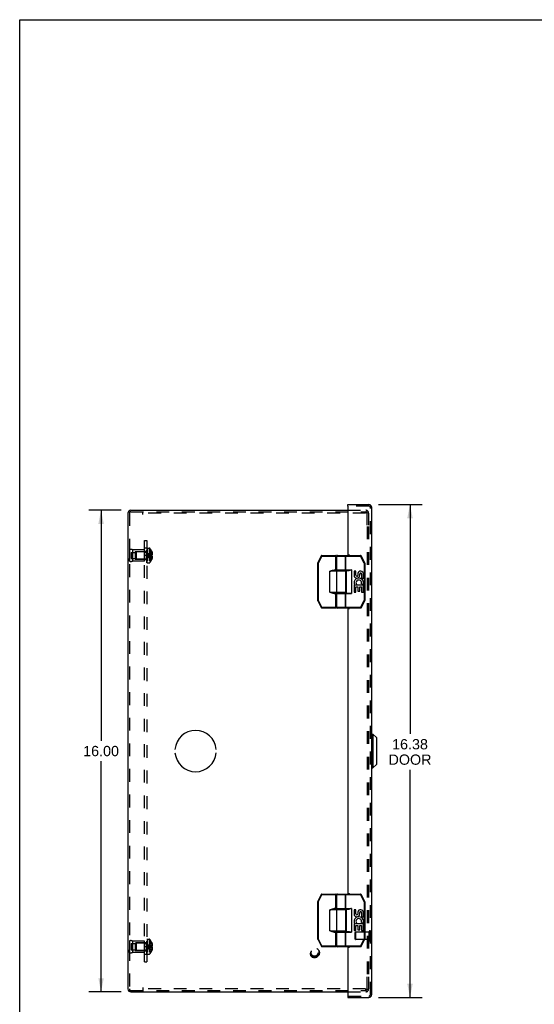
# Model space of a CAD drawing. Header units: inches. Extents: x 0 to 77.3, y 0 to 50.
# Tile 9 of 14: x 0 to 17.1, y 17.3 to 50. Entities that reach past the tile are written whole.
import ezdxf

# ---------------------------------------------------------------- set-up
doc = ezdxf.new("R2010")
doc.units = ezdxf.units.IN
doc.header["$LTSCALE"] = 4.25
doc.header["$MEASUREMENT"] = 0
doc.linetypes.add('HIDDEN', pattern=[0.2, 0.1, -0.1])
doc.layers.get('0').update_dxf_attribs({"linetype": 'CONTINUOUS'})
for name, color, linetype in [('DEFAULT_2', 8, 'HIDDEN'), ('DIMENSIONS', 7, 'CONTINUOUS'), ('DOOR_ASSEMBLY', 7, 'CONTINUOUS'), ('OPEN', 7, 'CONTINUOUS'), ('SUBPANEL', 7, 'CONTINUOUS')]:
    doc.layers.add(name, color=color, linetype=linetype)
doc.styles.get("Standard").update_dxf_attribs({"font": 'arial.ttf'})
doc.dimstyles.new('DIMSTYLE_1', dxfattribs={"dimtxt": 0.340909, "dimasz": 0.454545, "dimexe": 0.09, "dimexo": 0.07, "dimgap": 0.0375, "dimtad": 0, "dimtih": 1, "dimtoh": 1, "dimzin": 4, "dimdsep": 46, "dimtxsty": 'Standard', "dimblk": '_FILLED', "dimblk1": '_FILLED', "dimblk2": '_FILLED', "dimcen": 0.09, "dimadec": 3, "dimazin": 1, "dimtfac": 1, "dimtdec": 3, "dimtofl": 0, "dimtmove": 0, "dimatfit": 3, "dimldrblk": '_FILLED', "dimfxl": 0, "dimtolj": 1, "dimtzin": 4, "dimarcsym": 0})

# ---------------------------------------------------------------- blocks, each defined once
blk = doc.blocks.new('_FILLED')
at = {"color": 0, "linetype": 'ByBlock'}
blk.add_solid([(0, 0), (-1, 0.2), (-1, -0.2)], dxfattribs=at)
blk = doc.blocks.new('*D10')
at = {"layer": 'DIMENSIONS', "color": 2, "linetype": 'Continuous'}
for p, q in [((11.93, 33.89), (13.385, 33.89)), ((12.976, 33.89), (12.976, 26.269)), ((12.976, 17.515), (12.976, 25.076)), ((11.93, 17.515), (13.385, 17.515))]:
    blk.add_line(p, q, dxfattribs=at)
at = {"layer": 'DIMENSIONS', "color": 2, "linetype": 'Continuous', "xscale": 0.4545454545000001, "yscale": 0.4545454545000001, "zscale": 0.4545454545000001}
for p, rotation in [((12.976, 33.89), 90), ((12.976, 17.515), 270)]:
    blk.add_blockref('_FILLED', p, dxfattribs=dict(at, rotation=rotation))
at = {"layer": 'DIMENSIONS', "color": 2, "linetype": 'Continuous', "insert": (12.976, 26.099), "char_height": 0.3409, "width": 1.427, "attachment_point": 2, "line_spacing_factor": 0.9}
blk.add_mtext('16.38\\PDOOR', dxfattribs=at)
blk = doc.blocks.new('*D16')
at = {"layer": 'DIMENSIONS', "color": 2, "linetype": 'Continuous'}
for p, q in [((3.376, 33.702), (2.297, 33.702)), ((2.706, 33.702), (2.706, 26.043)), ((2.706, 17.702), (2.706, 25.361)), ((3.376, 17.702), (2.297, 17.702))]:
    blk.add_line(p, q, dxfattribs=at)
at = {"layer": 'DIMENSIONS', "color": 2, "linetype": 'Continuous', "xscale": 0.4545454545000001, "yscale": 0.4545454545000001, "zscale": 0.4545454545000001}
for p, rotation in [((2.706, 33.702), 90), ((2.706, 17.702), 270)]:
    blk.add_blockref('_FILLED', p, dxfattribs=dict(at, rotation=rotation))
at = {"layer": 'DIMENSIONS', "color": 2, "linetype": 'Continuous', "insert": (2.706, 25.873), "char_height": 0.3409, "width": 1.19128, "attachment_point": 2, "line_spacing_factor": 0.9}
blk.add_mtext('16.00', dxfattribs=at)

msp = doc.modelspace()

# ---------------------------------------------------------------- linework, layer by layer
at = {"color": 7, "linetype": 'Continuous'}
for p, q in [((0, 0), (0, 50)), ((0, 50), (77.273, 50))]:
    msp.add_line(p, q, dxfattribs=at)
at = {"color": 3, "linetype": 'Continuous'}
for p, q in [((3.694, 33.702), (10.908, 33.702)), ((3.599, 33.607), (3.599, 17.797)), ((3.694, 17.702), (10.908, 17.702))]:
    msp.add_line(p, q, dxfattribs=at)
for centre, start, end in [((3.694, 33.607), 90, 180), ((3.694, 17.797), 180, 270)]:
    msp.add_arc(centre, 0.0948, start, end, dxfattribs=at)
at = {"layer": 'DEFAULT_2', "color": 8, "linetype": 'HIDDEN'}
for p, q in [((10.908, 33.702), (11.505, 33.702)), ((3.647, 33.607), (3.647, 17.797)), ((3.694, 33.654), (11.501, 33.654)), ((4.099, 33.559), (4.099, 33.654)), ((11.501, 33.606), (4.099, 33.606)), ((11.501, 33.654), (11.501, 33.606)), ((11.501, 33.654), (11.505, 33.654)), ((11.551, 33.202), (11.551, 33.607)), ((11.599, 33.607), (11.599, 33.202)), ((11.551, 33.162), (11.551, 18.242)), ((11.599, 33.162), (11.599, 18.242)), ((3.648, 32.39), (3.647, 32.302)), ((3.648, 32.39), (3.648, 32.014)), ((3.747, 32.39), (3.747, 32.014)), ((4.147, 32.39), (3.747, 32.39)), ((4.147, 32.014), (4.147, 32.39)), ((4.222, 31.956), (4.222, 32.445)), ((4.237, 32.445), (4.222, 32.445)), ((4.237, 32.445), (4.222, 32.445)), ((4.237, 32.44), (4.222, 32.44)), ((4.237, 32.438), (4.222, 32.438)), ((4.237, 32.429), (4.222, 32.429)), ((4.237, 32.41), (4.222, 32.41)), ((4.222, 32.41), (4.237, 32.41)), ((4.237, 32.408), (4.222, 32.408)), ((4.237, 32.406), (4.222, 32.406)), ((4.222, 32.403), (4.237, 32.403)), ((4.222, 32.4), (4.237, 32.4)), ((4.237, 32.394), (4.222, 32.394)), ((4.222, 32.39), (4.237, 32.39)), ((4.237, 32.445), (4.237, 31.956)), ((4.242, 31.956), (4.242, 32.448)), ((4.242, 32.448), (4.304, 32.448)), ((4.304, 32.448), (4.304, 31.956)), ((4.33, 32.436), (4.33, 31.968)), ((3.648, 32.014), (3.647, 32.102)), ((3.71, 32.304), (3.71, 32.101)), ((3.71, 32.304), (3.835, 32.304)), ((3.71, 32.101), (3.835, 32.101)), ((3.835, 32.327), (3.835, 32.077)), ((3.835, 32.327), (4.147, 32.327)), ((3.835, 32.077), (4.147, 32.077)), ((3.867, 32.316), (3.877, 32.326)), ((3.867, 32.316), (3.867, 32.088)), ((3.867, 32.088), (3.877, 32.078)), ((3.877, 32.326), (3.877, 32.078)), ((4.205, 32.326), (3.877, 32.326)), ((4.205, 32.078), (3.877, 32.078)), ((4.205, 32.326), (4.205, 32.078)), ((4.222, 32.385), (4.237, 32.385)), ((4.222, 32.382), (4.237, 32.382)), ((4.237, 32.381), (4.222, 32.381)), ((4.222, 32.381), (4.237, 32.381)), ((4.222, 32.356), (4.237, 32.356)), ((4.222, 32.344), (4.237, 32.344)), ((4.237, 32.341), (4.222, 32.341)), ((4.237, 32.34), (4.222, 32.34)), ((4.237, 32.336), (4.222, 32.336)), ((4.222, 32.329), (4.237, 32.329)), ((4.222, 32.327), (4.237, 32.327)), ((4.222, 32.326), (4.237, 32.326)), ((4.237, 32.314), (4.222, 32.314)), ((4.237, 32.301), (4.222, 32.301)), ((4.222, 32.285), (4.237, 32.285)), ((4.222, 32.274), (4.237, 32.274)), ((4.222, 32.255), (4.237, 32.255)), ((4.237, 32.249), (4.222, 32.249)), ((4.222, 32.248), (4.237, 32.248)), ((4.237, 32.24), (4.222, 32.24)), ((4.237, 32.215), (4.222, 32.215)), ((4.237, 32.205), (4.222, 32.205)), ((4.222, 32.2), (4.237, 32.2)), ((4.222, 32.191), (4.237, 32.191)), ((4.222, 32.171), (4.237, 32.171)), ((4.222, 32.161), (4.237, 32.161)), ((4.237, 32.15), (4.222, 32.15)), ((4.237, 32.138), (4.222, 32.138)), ((4.222, 32.115), (4.237, 32.115)), ((4.222, 32.115), (4.237, 32.115)), ((4.237, 32.114), (4.222, 32.114)), ((4.222, 32.11), (4.237, 32.11)), ((4.237, 32.108), (4.222, 32.108)), ((4.237, 32.108), (4.222, 32.108)), ((4.222, 32.093), (4.237, 32.093)), ((4.222, 32.081), (4.237, 32.081)), ((4.237, 32.06), (4.222, 32.06)), ((4.252, 32.206), (4.228, 32.202)), ((4.252, 32.206), (4.228, 32.202)), ((4.36, 32.187), (4.331, 32.19)), ((4.389, 32.184), (4.359, 32.187)), ((4.389, 32.343), (4.388, 32.343)), ((4.388, 32.343), (4.389, 32.342)), ((4.389, 32.22), (4.388, 32.22)), ((4.389, 32.184), (4.388, 32.184)), ((4.389, 32.063), (4.388, 32.062)), ((4.388, 32.062), (4.389, 32.062)), ((4.389, 32.342), (4.389, 32.22)), ((4.389, 32.307), (4.401, 32.307)), ((4.389, 32.252), (4.41, 32.252)), ((4.389, 32.22), (4.401, 32.22)), ((4.389, 32.184), (4.389, 32.063)), ((4.401, 32.184), (4.389, 32.184)), ((4.389, 32.153), (4.41, 32.153)), ((4.389, 32.098), (4.401, 32.098)), ((4.147, 32.014), (3.747, 32.014)), ((4.237, 32.047), (4.222, 32.047)), ((4.222, 32.047), (4.237, 32.047)), ((4.222, 32.046), (4.237, 32.046)), ((4.222, 32.045), (4.237, 32.045)), ((4.222, 32.034), (4.237, 32.034)), ((4.237, 32.029), (4.222, 32.029)), ((4.237, 32.028), (4.222, 32.028)), ((4.237, 32.026), (4.222, 32.026)), ((4.222, 32.022), (4.237, 32.022)), ((4.222, 32.008), (4.237, 32.008)), ((4.222, 32.008), (4.237, 32.008)), ((4.222, 32.004), (4.237, 32.004)), ((4.222, 32.003), (4.237, 32.003)), ((4.222, 31.995), (4.237, 31.995)), ((4.237, 31.995), (4.222, 31.995)), ((4.237, 31.983), (4.222, 31.983)), ((4.237, 31.977), (4.222, 31.977)), ((4.237, 31.973), (4.222, 31.973)), ((4.237, 31.972), (4.222, 31.972)), ((4.237, 31.966), (4.222, 31.966)), ((4.237, 31.957), (4.222, 31.957)), ((4.237, 31.956), (4.222, 31.956)), ((4.242, 31.956), (4.304, 31.956)), ((3.648, 19.39), (3.647, 19.302)), ((3.648, 19.39), (3.648, 19.014)), ((3.71, 19.304), (3.835, 19.304)), ((3.71, 19.304), (3.71, 19.101)), ((4.147, 19.39), (3.747, 19.39)), ((3.747, 19.39), (3.747, 19.014)), ((3.835, 19.327), (4.147, 19.327)), ((3.835, 19.327), (3.835, 19.077)), ((3.867, 19.316), (3.877, 19.326)), ((3.867, 19.316), (3.867, 19.088)), ((4.205, 19.326), (3.877, 19.326)), ((3.877, 19.326), (3.877, 19.078)), ((4.147, 19.014), (4.147, 19.39)), ((4.205, 19.326), (4.205, 19.078)), ((4.237, 19.445), (4.222, 19.445)), ((4.237, 19.445), (4.222, 19.445)), ((4.222, 18.956), (4.222, 19.445)), ((4.237, 19.44), (4.222, 19.44)), ((4.237, 19.438), (4.222, 19.438)), ((4.237, 19.429), (4.222, 19.429)), ((4.237, 19.41), (4.222, 19.41)), ((4.222, 19.41), (4.237, 19.41)), ((4.237, 19.408), (4.222, 19.408)), ((4.237, 19.406), (4.222, 19.406)), ((4.222, 19.403), (4.237, 19.403)), ((4.222, 19.4), (4.237, 19.4)), ((4.237, 19.394), (4.222, 19.394)), ((4.222, 19.39), (4.237, 19.39)), ((4.222, 19.385), (4.237, 19.385)), ((4.222, 19.382), (4.237, 19.382)), ((4.237, 19.381), (4.222, 19.381)), ((4.222, 19.381), (4.237, 19.381)), ((4.222, 19.356), (4.237, 19.356)), ((4.222, 19.344), (4.237, 19.344)), ((4.237, 19.341), (4.222, 19.341)), ((4.237, 19.34), (4.222, 19.34)), ((4.237, 19.336), (4.222, 19.336)), ((4.222, 19.329), (4.237, 19.329)), ((4.222, 19.327), (4.237, 19.327)), ((4.222, 19.326), (4.237, 19.326)), ((4.237, 19.314), (4.222, 19.314)), ((4.237, 19.301), (4.222, 19.301)), ((4.237, 19.445), (4.237, 18.956)), ((4.242, 19.448), (4.304, 19.448)), ((4.242, 18.956), (4.242, 19.448)), ((4.304, 19.448), (4.304, 18.956)), ((4.33, 19.436), (4.33, 18.968)), ((4.389, 19.342), (4.388, 19.343)), ((4.389, 19.343), (4.388, 19.343)), ((4.389, 19.342), (4.389, 19.22)), ((4.389, 19.307), (4.401, 19.307)), ((3.648, 19.014), (3.647, 19.102)), ((3.71, 19.101), (3.835, 19.101)), ((4.147, 19.014), (3.747, 19.014)), ((3.835, 19.077), (4.147, 19.077)), ((3.867, 19.088), (3.877, 19.078)), ((4.205, 19.078), (3.877, 19.078)), ((4.222, 19.285), (4.237, 19.285)), ((4.222, 19.274), (4.237, 19.274)), ((4.222, 19.255), (4.237, 19.255)), ((4.237, 19.249), (4.222, 19.249)), ((4.222, 19.248), (4.237, 19.248)), ((4.237, 19.24), (4.222, 19.24)), ((4.237, 19.215), (4.222, 19.215)), ((4.237, 19.205), (4.222, 19.205)), ((4.222, 19.2), (4.237, 19.2)), ((4.222, 19.191), (4.237, 19.191)), ((4.222, 19.171), (4.237, 19.171)), ((4.222, 19.161), (4.237, 19.161)), ((4.237, 19.15), (4.222, 19.15)), ((4.237, 19.138), (4.222, 19.138)), ((4.222, 19.115), (4.237, 19.115)), ((4.222, 19.115), (4.237, 19.115)), ((4.237, 19.114), (4.222, 19.114)), ((4.222, 19.11), (4.237, 19.11)), ((4.237, 19.108), (4.222, 19.108)), ((4.237, 19.108), (4.222, 19.108)), ((4.222, 19.093), (4.237, 19.093)), ((4.222, 19.081), (4.237, 19.081)), ((4.237, 19.06), (4.222, 19.06)), ((4.237, 19.047), (4.222, 19.047)), ((4.222, 19.047), (4.237, 19.047)), ((4.222, 19.046), (4.237, 19.046)), ((4.222, 19.045), (4.237, 19.045)), ((4.222, 19.034), (4.237, 19.034)), ((4.237, 19.029), (4.222, 19.029)), ((4.237, 19.028), (4.222, 19.028)), ((4.237, 19.026), (4.222, 19.026)), ((4.222, 19.022), (4.237, 19.022)), ((4.222, 19.008), (4.237, 19.008)), ((4.222, 19.008), (4.237, 19.008)), ((4.222, 19.004), (4.237, 19.004)), ((4.222, 19.003), (4.237, 19.003)), ((4.222, 18.995), (4.237, 18.995)), ((4.237, 18.995), (4.222, 18.995)), ((4.237, 18.983), (4.222, 18.983)), ((4.237, 18.977), (4.222, 18.977)), ((4.252, 19.206), (4.228, 19.202)), ((4.252, 19.206), (4.228, 19.202)), ((4.36, 19.187), (4.331, 19.19)), ((4.389, 19.184), (4.359, 19.187)), ((4.389, 19.22), (4.388, 19.22)), ((4.389, 19.184), (4.388, 19.184)), ((4.389, 19.063), (4.388, 19.062)), ((4.388, 19.062), (4.389, 19.062)), ((4.389, 19.252), (4.41, 19.252)), ((4.389, 19.22), (4.401, 19.22)), ((4.401, 19.184), (4.389, 19.184)), ((4.389, 19.184), (4.389, 19.063)), ((4.389, 19.153), (4.41, 19.153)), ((4.389, 19.098), (4.401, 19.098)), ((4.237, 18.973), (4.222, 18.973)), ((4.237, 18.972), (4.222, 18.972)), ((4.237, 18.966), (4.222, 18.966)), ((4.237, 18.957), (4.222, 18.957)), ((4.237, 18.956), (4.222, 18.956)), ((4.242, 18.956), (4.304, 18.956)), ((11.551, 17.797), (11.551, 18.202)), ((11.599, 18.202), (11.599, 17.797)), ((3.694, 17.75), (11.501, 17.75)), ((4.099, 17.845), (4.099, 17.75)), ((11.501, 17.798), (4.099, 17.798)), ((10.908, 17.702), (11.505, 17.702)), ((11.501, 17.798), (11.501, 17.75)), ((11.501, 17.75), (11.505, 17.75))]:
    msp.add_line(p, q, dxfattribs=at)
for points in [[(4.388, 32.343), (4.359, 32.323), (4.331, 32.302), (4.304, 32.279), (4.278, 32.255), (4.252, 32.229), (4.228, 32.202)], [(4.389, 32.307), (4.36, 32.292), (4.331, 32.276), (4.304, 32.26), (4.278, 32.242), (4.252, 32.222), (4.228, 32.202)], [(4.389, 32.252), (4.36, 32.245), (4.331, 32.237), (4.304, 32.229), (4.278, 32.221), (4.252, 32.212), (4.228, 32.202)], [(4.388, 32.062), (4.359, 32.082), (4.331, 32.103), (4.304, 32.125), (4.278, 32.15), (4.252, 32.175), (4.228, 32.202)], [(4.389, 32.098), (4.36, 32.112), (4.331, 32.128), (4.304, 32.145), (4.278, 32.163), (4.252, 32.182), (4.228, 32.202)], [(4.389, 32.153), (4.36, 32.16), (4.331, 32.167), (4.304, 32.175), (4.278, 32.184), (4.252, 32.193), (4.228, 32.202)], [(4.331, 32.19), (4.304, 32.192), (4.278, 32.196), (4.252, 32.199), (4.228, 32.202)], [(4.304, 32.192), (4.278, 32.196), (4.252, 32.199), (4.228, 32.202)], [(4.389, 32.22), (4.36, 32.218), (4.331, 32.215), (4.304, 32.212), (4.278, 32.209), (4.252, 32.206)], [(4.388, 32.22), (4.359, 32.218), (4.331, 32.215), (4.304, 32.212), (4.278, 32.209)], [(4.389, 32.202), (4.389, 32.205), (4.389, 32.208), (4.388, 32.211), (4.388, 32.214), (4.388, 32.217), (4.388, 32.22)], [(4.388, 32.184), (4.388, 32.187), (4.388, 32.19), (4.388, 32.193), (4.389, 32.196), (4.389, 32.199), (4.389, 32.202)], [(4.401, 32.307), (4.403, 32.3), (4.405, 32.293), (4.406, 32.286), (4.407, 32.279), (4.408, 32.272), (4.409, 32.265), (4.41, 32.259), (4.41, 32.252)], [(4.41, 32.252), (4.41, 32.249), (4.41, 32.246), (4.409, 32.243), (4.408, 32.24), (4.408, 32.237), (4.407, 32.234), (4.406, 32.231), (4.404, 32.227), (4.403, 32.224), (4.401, 32.22)], [(4.401, 32.184), (4.403, 32.181), (4.404, 32.177), (4.406, 32.174), (4.407, 32.171), (4.408, 32.168), (4.408, 32.165), (4.409, 32.162), (4.41, 32.159), (4.41, 32.156), (4.41, 32.153)], [(4.41, 32.153), (4.41, 32.146), (4.409, 32.139), (4.408, 32.132), (4.407, 32.125), (4.406, 32.119), (4.405, 32.112), (4.403, 32.105), (4.401, 32.098)], [(4.388, 19.343), (4.359, 19.323), (4.331, 19.302), (4.304, 19.279), (4.278, 19.255), (4.252, 19.229), (4.228, 19.202)], [(4.389, 19.307), (4.36, 19.292), (4.331, 19.276), (4.304, 19.26), (4.278, 19.242), (4.252, 19.222), (4.228, 19.202)], [(4.401, 19.307), (4.403, 19.3), (4.405, 19.293), (4.406, 19.286), (4.407, 19.279), (4.408, 19.272), (4.409, 19.265), (4.41, 19.259), (4.41, 19.252)], [(4.389, 19.252), (4.36, 19.245), (4.331, 19.237), (4.304, 19.229), (4.278, 19.221), (4.252, 19.212), (4.228, 19.202)], [(4.389, 19.098), (4.36, 19.112), (4.331, 19.128), (4.304, 19.145), (4.278, 19.163), (4.252, 19.182), (4.228, 19.202)], [(4.388, 19.062), (4.359, 19.082), (4.331, 19.103), (4.304, 19.125), (4.278, 19.15), (4.252, 19.175), (4.228, 19.202)], [(4.331, 19.19), (4.304, 19.192), (4.278, 19.196), (4.252, 19.199), (4.228, 19.202)], [(4.304, 19.192), (4.278, 19.196), (4.252, 19.199), (4.228, 19.202)], [(4.389, 19.153), (4.36, 19.16), (4.331, 19.167), (4.304, 19.175), (4.278, 19.184), (4.252, 19.193), (4.228, 19.202)], [(4.389, 19.22), (4.36, 19.218), (4.331, 19.215), (4.304, 19.212), (4.278, 19.209), (4.252, 19.206)], [(4.388, 19.22), (4.359, 19.218), (4.331, 19.215), (4.304, 19.212), (4.278, 19.209)], [(4.388, 19.22), (4.388, 19.217), (4.388, 19.214), (4.388, 19.211), (4.389, 19.208), (4.389, 19.205), (4.389, 19.202)], [(4.389, 19.202), (4.389, 19.199), (4.389, 19.196), (4.388, 19.193), (4.388, 19.19), (4.388, 19.187), (4.388, 19.184)], [(4.41, 19.252), (4.41, 19.249), (4.41, 19.246), (4.409, 19.243), (4.408, 19.24), (4.408, 19.237), (4.407, 19.234), (4.406, 19.231), (4.404, 19.227), (4.403, 19.224), (4.401, 19.22)], [(4.401, 19.184), (4.403, 19.181), (4.404, 19.177), (4.406, 19.174), (4.407, 19.171), (4.408, 19.168), (4.408, 19.165), (4.409, 19.162), (4.41, 19.159), (4.41, 19.156), (4.41, 19.153)], [(4.41, 19.153), (4.41, 19.146), (4.409, 19.139), (4.408, 19.132), (4.407, 19.125), (4.406, 19.119), (4.405, 19.112), (4.403, 19.105), (4.401, 19.098)]]:
    msp.add_lwpolyline(points, dxfattribs=at)
for radius in [0.164, 0.142, 0.124, 0.114]:
    msp.add_circle((9.801, 19), radius, dxfattribs=at)
for centre, radius, start, end in [((11.505, 33.607), 0.0948, 0, 90), ((3.694, 33.607), 0.0468, 90, 180), ((11.505, 33.607), 0.0468, 0, 90), ((3.697, 32.304), 0.1, 60.0508, 119.9492), ((4.304, 32.413), 0.035, 40.9334, 90), ((4.06, 32.202), 0.357, 23.1903, 40.9334), ((4.205, 32.363), 0.0372, 270, 297.5399), ((4.205, 32.041), 0.0372, 62.4601, 90), ((4.205, 32.363), 0.0372, 329.9503, 360), ((4.205, 32.041), 0.0372, 0, 30.0497), ((4.06, 32.202), 0.357, 319.0666, 336.8097), ((4.06, 32.202), 0.357, 17.0407, 23.0017), ((4.06, 32.202), 0.357, 336.9983, 342.9593), ((3.697, 32.101), 0.1, 240.0508, 299.9492), ((4.304, 31.991), 0.035, 270, 319.0666), ((3.697, 19.304), 0.1, 60.0508, 119.9492), ((4.205, 19.363), 0.0372, 270, 297.5399), ((4.205, 19.363), 0.0372, 329.9503, 360), ((4.304, 19.413), 0.035, 40.9334, 90), ((4.06, 19.202), 0.357, 23.1903, 40.9334), ((4.06, 19.202), 0.357, 17.0407, 23.0017), ((3.697, 19.101), 0.1, 240.0508, 299.9492), ((4.205, 19.041), 0.0372, 62.4601, 90), ((4.205, 19.041), 0.0372, 0, 30.0497), ((4.06, 19.202), 0.357, 319.0666, 336.8097), ((4.06, 19.202), 0.357, 336.9983, 342.9593), ((4.304, 18.991), 0.035, 270, 319.0666), ((3.694, 17.797), 0.0468, 180, 270), ((11.505, 17.797), 0.0948, 270, 360), ((11.505, 17.797), 0.0468, 270, 360)]:
    msp.add_arc(centre, radius, start, end, dxfattribs=at)
at = {"layer": 'DOOR_ASSEMBLY', "color": 7, "linetype": 'Continuous'}
for p, q in [((10.908, 33.842), (10.908, 33.89)), ((10.923, 33.842), (10.908, 33.842)), ((10.025, 32.191), (9.908, 31.956)), ((10.043, 32.182), (9.925, 31.948)), ((10.025, 32.191), (10.043, 32.182)), ((10.043, 32.182), (10.043, 32.202)), ((10.043, 32.202), (10.506, 32.202)), ((10.043, 32.182), (10.526, 32.182)), ((10.506, 31.697), (10.506, 32.202)), ((10.526, 31.717), (10.526, 32.182)), ((10.541, 31.722), (10.541, 32.182)), ((10.541, 32.182), (11.335, 32.182)), ((10.561, 32.202), (11.335, 32.202)), ((10.827, 31.722), (10.827, 32.182)), ((10.842, 31.702), (10.842, 32.202)), ((11.335, 32.202), (11.335, 32.182)), ((11.335, 32.182), (11.353, 32.191)), ((11.452, 31.948), (11.335, 32.182)), ((11.47, 31.956), (11.353, 32.191)), ((9.905, 31.948), (9.905, 30.707)), ((9.905, 31.948), (9.925, 31.948)), ((9.925, 31.948), (9.908, 31.956)), ((9.925, 31.948), (9.925, 30.707)), ((11.47, 31.956), (11.452, 31.948)), ((11.452, 31.948), (11.452, 30.707)), ((11.452, 31.948), (11.472, 31.948)), ((11.472, 31.948), (11.472, 30.707)), ((10.316, 30.977), (10.316, 31.677)), ((10.846, 31.677), (10.316, 31.677)), ((10.458, 31.697), (10.458, 31.717)), ((10.526, 31.717), (10.458, 31.717)), ((10.826, 31.697), (10.458, 31.697)), ((10.541, 31.722), (11.033, 31.722)), ((10.545, 30.977), (10.545, 31.677)), ((10.561, 31.702), (10.951, 31.702)), ((10.611, 31.697), (10.611, 31.702)), ((10.767, 31.697), (10.767, 31.702)), ((10.846, 30.977), (10.846, 31.677)), ((10.853, 31.702), (10.853, 30.952)), ((11.033, 31.722), (11.033, 30.932)), ((11.115, 31.678), (11.115, 31.542)), ((11.178, 31.678), (11.115, 31.678)), ((11.178, 31.542), (11.178, 31.678)), ((11.243, 31.604), (11.243, 31.535)), ((11.304, 31.542), (11.304, 31.584)), ((11.367, 31.584), (11.367, 31.447)), ((11.367, 31.447), (11.43, 31.447)), ((11.43, 31.447), (11.43, 31.584)), ((11.115, 31.217), (11.115, 30.986)), ((11.134, 31.217), (11.115, 31.217)), ((11.168, 31.217), (11.195, 31.236)), ((11.43, 31.217), (11.168, 31.217)), ((11.178, 30.986), (11.178, 31.154)), ((11.178, 31.154), (11.243, 31.154)), ((11.243, 31.154), (11.243, 31.018)), ((11.304, 31.018), (11.304, 31.154)), ((11.304, 31.154), (11.367, 31.154)), ((11.359, 31.253), (11.417, 31.228)), ((11.367, 31.154), (11.367, 30.986)), ((11.43, 30.986), (11.43, 31.217)), ((10.316, 30.977), (10.846, 30.977)), ((10.335, 30.974), (10.316, 30.977)), ((10.458, 30.937), (10.458, 30.957)), ((10.458, 30.957), (10.826, 30.957)), ((10.458, 30.937), (10.526, 30.937)), ((10.506, 30.452), (10.506, 30.957)), ((10.526, 30.472), (10.526, 30.937)), ((10.541, 30.472), (10.541, 30.932)), ((10.541, 30.932), (11.033, 30.932)), ((10.561, 30.952), (10.951, 30.952)), ((10.611, 30.952), (10.611, 30.957)), ((10.767, 30.952), (10.767, 30.957)), ((10.827, 30.472), (10.827, 30.932)), ((10.842, 30.452), (10.842, 30.952)), ((11.115, 30.986), (11.178, 30.986)), ((11.243, 31.018), (11.304, 31.018)), ((11.367, 30.986), (11.43, 30.986)), ((9.925, 30.707), (9.905, 30.707)), ((9.908, 30.698), (9.925, 30.707)), ((9.908, 30.698), (10.03, 30.463)), ((9.925, 30.707), (10.048, 30.472)), ((10.048, 30.472), (10.03, 30.463)), ((10.048, 30.452), (10.048, 30.472)), ((10.526, 30.472), (10.048, 30.472)), ((10.506, 30.452), (10.048, 30.452)), ((11.33, 30.472), (10.541, 30.472)), ((11.33, 30.452), (10.561, 30.452)), ((11.33, 30.472), (11.452, 30.707)), ((11.33, 30.472), (11.33, 30.452)), ((11.348, 30.463), (11.33, 30.472)), ((11.348, 30.463), (11.47, 30.698)), ((11.472, 30.707), (11.452, 30.707)), ((11.452, 30.707), (11.47, 30.698)), ((11.706, 26.265), (11.744, 26.265)), ((11.862, 26.147), (11.744, 26.265)), ((11.744, 26.265), (11.744, 25.14)), ((11.862, 26.147), (11.862, 25.258)), ((11.862, 25.258), (11.744, 25.14)), ((11.706, 25.14), (11.744, 25.14)), ((10.025, 20.941), (9.908, 20.706)), ((10.025, 20.941), (10.043, 20.932)), ((10.043, 20.952), (10.506, 20.952)), ((10.043, 20.932), (10.043, 20.952)), ((10.506, 20.447), (10.506, 20.952)), ((10.561, 20.952), (11.335, 20.952)), ((10.842, 20.452), (10.842, 20.952)), ((11.335, 20.952), (11.335, 20.932)), ((11.335, 20.932), (11.353, 20.941)), ((11.47, 20.706), (11.353, 20.941)), ((9.905, 20.698), (9.925, 20.698)), ((9.905, 20.698), (9.905, 19.457)), ((9.925, 20.698), (9.908, 20.706)), ((10.043, 20.932), (9.925, 20.698)), ((9.925, 20.698), (9.925, 19.457)), ((10.043, 20.932), (10.526, 20.932)), ((10.526, 20.467), (10.526, 20.932)), ((10.541, 20.932), (11.335, 20.932)), ((10.541, 20.472), (10.541, 20.932)), ((10.827, 20.472), (10.827, 20.932)), ((11.452, 20.698), (11.335, 20.932)), ((11.47, 20.706), (11.452, 20.698)), ((11.452, 20.698), (11.472, 20.698)), ((11.452, 20.698), (11.452, 19.457)), ((11.472, 20.698), (11.472, 19.457)), ((10.846, 20.427), (10.316, 20.427)), ((10.316, 19.727), (10.316, 20.427)), ((10.526, 20.467), (10.458, 20.467)), ((10.458, 20.447), (10.458, 20.467)), ((10.826, 20.447), (10.458, 20.447)), ((10.541, 20.472), (11.033, 20.472)), ((10.545, 19.727), (10.545, 20.427)), ((10.561, 20.452), (10.951, 20.452)), ((10.611, 20.447), (10.611, 20.452)), ((10.767, 20.447), (10.767, 20.452)), ((10.846, 19.727), (10.846, 20.427)), ((10.853, 20.452), (10.853, 19.702)), ((11.033, 20.472), (11.033, 19.682)), ((11.178, 20.428), (11.115, 20.428)), ((11.115, 20.428), (11.115, 20.292)), ((11.178, 20.292), (11.178, 20.428)), ((11.243, 20.354), (11.243, 20.285)), ((11.304, 20.292), (11.304, 20.334)), ((11.367, 20.334), (11.367, 20.197)), ((11.43, 20.197), (11.43, 20.334)), ((11.134, 19.967), (11.115, 19.967)), ((11.115, 19.967), (11.115, 19.736)), ((11.168, 19.967), (11.195, 19.986)), ((11.43, 19.967), (11.168, 19.967)), ((11.359, 20.003), (11.417, 19.978)), ((11.367, 20.197), (11.43, 20.197)), ((11.43, 19.736), (11.43, 19.967)), ((10.316, 19.727), (10.846, 19.727)), ((10.335, 19.724), (10.316, 19.727)), ((10.458, 19.707), (10.826, 19.707)), ((10.458, 19.687), (10.458, 19.707)), ((10.458, 19.687), (10.526, 19.687)), ((10.506, 19.202), (10.506, 19.707)), ((10.526, 19.222), (10.526, 19.687)), ((10.541, 19.682), (11.033, 19.682)), ((10.541, 19.222), (10.541, 19.682)), ((10.561, 19.702), (10.951, 19.702)), ((10.611, 19.702), (10.611, 19.707)), ((10.767, 19.702), (10.767, 19.707)), ((10.827, 19.222), (10.827, 19.682)), ((10.842, 19.202), (10.842, 19.702)), ((11.115, 19.736), (11.178, 19.736)), ((11.178, 19.904), (11.243, 19.904)), ((11.178, 19.736), (11.178, 19.904)), ((11.243, 19.904), (11.243, 19.768)), ((11.243, 19.768), (11.304, 19.768)), ((11.304, 19.904), (11.367, 19.904)), ((11.304, 19.768), (11.304, 19.904)), ((11.367, 19.904), (11.367, 19.736)), ((11.367, 19.736), (11.43, 19.736)), ((9.925, 19.457), (9.905, 19.457)), ((9.908, 19.448), (9.925, 19.457)), ((9.908, 19.448), (10.03, 19.213)), ((9.925, 19.457), (10.048, 19.222)), ((11.33, 19.222), (11.452, 19.457)), ((11.348, 19.213), (11.47, 19.448)), ((11.472, 19.457), (11.452, 19.457)), ((11.452, 19.457), (11.47, 19.448)), ((10.048, 19.222), (10.03, 19.213)), ((10.526, 19.222), (10.048, 19.222)), ((10.048, 19.202), (10.048, 19.222)), ((10.506, 19.202), (10.048, 19.202)), ((11.33, 19.222), (10.541, 19.222)), ((11.33, 19.202), (10.561, 19.202)), ((11.348, 19.213), (11.33, 19.222)), ((11.33, 19.222), (11.33, 19.202)), ((10.908, 17.563), (10.923, 17.563)), ((10.908, 17.563), (10.908, 17.515))]:
    msp.add_line(p, q, dxfattribs=at)
at = {"layer": 'DOOR_ASSEMBLY', "color": 3, "linetype": 'Continuous'}
for p, q in [((10.908, 33.89), (11.612, 33.89)), ((10.908, 33.827), (10.908, 32.232)), ((11.706, 17.61), (11.706, 33.795)), ((10.923, 32.217), (10.954, 32.217)), ((10.908, 30.422), (10.908, 20.982)), ((10.923, 30.437), (10.954, 30.437)), ((10.923, 20.967), (10.954, 20.967)), ((10.908, 19.172), (10.908, 17.578)), ((10.923, 19.187), (10.954, 19.187)), ((10.908, 17.515), (11.612, 17.515))]:
    msp.add_line(p, q, dxfattribs=at)
at = {"layer": 'DOOR_ASSEMBLY', "color": 8, "linetype": 'HIDDEN'}
for p, q in [((11.612, 33.842), (10.923, 33.842)), ((11.658, 17.61), (11.658, 33.795)), ((11.158, 19.449), (11.158, 19.677)), ((11.615, 19.687), (11.168, 19.687)), ((11.168, 19.687), (11.168, 19.439)), ((11.615, 19.421), (11.615, 19.705)), ((11.615, 19.439), (11.168, 19.439)), ((10.923, 17.563), (11.612, 17.563))]:
    msp.add_line(p, q, dxfattribs=at)
at = {"layer": 'DOOR_ASSEMBLY', "color": 7, "linetype": 'Continuous'}
for points in [[(10.811, 32.202), (10.813, 32.202), (10.816, 32.201), (10.818, 32.2), (10.82, 32.198), (10.822, 32.196), (10.824, 32.194), (10.825, 32.191), (10.826, 32.188), (10.827, 32.185), (10.827, 32.182)], [(10.316, 31.677), (10.322, 31.68), (10.329, 31.682), (10.335, 31.685), (10.34, 31.687), (10.347, 31.69), (10.353, 31.692), (10.359, 31.695), (10.366, 31.697)], [(10.316, 31.677), (10.33, 31.68), (10.336, 31.681), (10.343, 31.682), (10.349, 31.684), (10.356, 31.685), (10.363, 31.686), (10.37, 31.687)], [(10.366, 31.697), (10.375, 31.701), (10.384, 31.703), (10.393, 31.706), (10.401, 31.709), (10.409, 31.711), (10.417, 31.713), (10.424, 31.714), (10.432, 31.715), (10.438, 31.716), (10.445, 31.717), (10.451, 31.717), (10.458, 31.717)], [(10.37, 31.687), (10.379, 31.689), (10.388, 31.69), (10.397, 31.692), (10.405, 31.693), (10.413, 31.694), (10.421, 31.695), (10.428, 31.696), (10.434, 31.696), (10.441, 31.697), (10.447, 31.697), (10.452, 31.697), (10.458, 31.697)], [(10.545, 31.677), (10.545, 31.68), (10.546, 31.683), (10.547, 31.686), (10.548, 31.689), (10.55, 31.691), (10.552, 31.693), (10.555, 31.695), (10.557, 31.696), (10.56, 31.697), (10.563, 31.697)], [(10.827, 31.722), (10.827, 31.719), (10.826, 31.716), (10.825, 31.713), (10.824, 31.711), (10.822, 31.708), (10.82, 31.706), (10.818, 31.704), (10.816, 31.703), (10.813, 31.703), (10.811, 31.702)], [(11.033, 31.722), (11.023, 31.719), (11.013, 31.716), (11.004, 31.713), (10.995, 31.71), (10.986, 31.708), (10.978, 31.706), (10.971, 31.704), (10.964, 31.703), (10.957, 31.703), (10.951, 31.702)], [(10.366, 30.957), (10.358, 30.96), (10.35, 30.963), (10.342, 30.967), (10.334, 30.97), (10.325, 30.974), (10.316, 30.977)], [(10.37, 30.967), (10.361, 30.969), (10.353, 30.97), (10.344, 30.972), (10.335, 30.974)], [(10.458, 30.937), (10.451, 30.937), (10.444, 30.938), (10.437, 30.939), (10.43, 30.94), (10.423, 30.941), (10.415, 30.942), (10.407, 30.944), (10.399, 30.946), (10.391, 30.949), (10.383, 30.951), (10.375, 30.954), (10.366, 30.957)], [(10.458, 30.957), (10.452, 30.957), (10.446, 30.958), (10.44, 30.958), (10.433, 30.958), (10.426, 30.959), (10.419, 30.96), (10.411, 30.961), (10.404, 30.962), (10.396, 30.963), (10.387, 30.964), (10.379, 30.966), (10.37, 30.967)], [(10.545, 30.977), (10.545, 30.974), (10.546, 30.971), (10.547, 30.968), (10.548, 30.966), (10.55, 30.963), (10.552, 30.961), (10.555, 30.959), (10.557, 30.958), (10.56, 30.958), (10.563, 30.957)], [(10.811, 30.952), (10.813, 30.952), (10.816, 30.951), (10.818, 30.95), (10.82, 30.948), (10.822, 30.946), (10.824, 30.944), (10.825, 30.941), (10.826, 30.938), (10.827, 30.935), (10.827, 30.932)], [(10.951, 30.952), (10.957, 30.952), (10.964, 30.951), (10.971, 30.95), (10.979, 30.949), (10.987, 30.947), (10.995, 30.944), (11.004, 30.942), (11.013, 30.939), (11.023, 30.936), (11.033, 30.932)], [(10.827, 30.472), (10.827, 30.469), (10.826, 30.466), (10.825, 30.463), (10.824, 30.461), (10.822, 30.458), (10.82, 30.456), (10.818, 30.454), (10.816, 30.453), (10.813, 30.453), (10.811, 30.452)], [(10.811, 20.952), (10.813, 20.952), (10.816, 20.951), (10.818, 20.95), (10.82, 20.948), (10.822, 20.946), (10.824, 20.944), (10.825, 20.941), (10.826, 20.938), (10.827, 20.935), (10.827, 20.932)], [(10.316, 20.427), (10.322, 20.43), (10.329, 20.432), (10.335, 20.435), (10.34, 20.437), (10.347, 20.44), (10.353, 20.442), (10.359, 20.445), (10.366, 20.447)], [(10.316, 20.427), (10.33, 20.43), (10.336, 20.431), (10.343, 20.432), (10.349, 20.434), (10.356, 20.435), (10.363, 20.436), (10.37, 20.437)], [(10.366, 20.447), (10.375, 20.451), (10.384, 20.453), (10.393, 20.456), (10.401, 20.459), (10.409, 20.461), (10.417, 20.463), (10.424, 20.464), (10.432, 20.465), (10.438, 20.466), (10.445, 20.467), (10.451, 20.467), (10.458, 20.467)], [(10.37, 20.437), (10.379, 20.439), (10.388, 20.44), (10.397, 20.442), (10.405, 20.443), (10.413, 20.444), (10.421, 20.445), (10.428, 20.446), (10.434, 20.446), (10.441, 20.447), (10.447, 20.447), (10.452, 20.447), (10.458, 20.447)], [(10.545, 20.427), (10.545, 20.43), (10.546, 20.433), (10.547, 20.436), (10.548, 20.439), (10.55, 20.441), (10.552, 20.443), (10.555, 20.445), (10.557, 20.446), (10.56, 20.447), (10.563, 20.447)], [(10.827, 20.472), (10.827, 20.469), (10.826, 20.466), (10.825, 20.463), (10.824, 20.461), (10.822, 20.458), (10.82, 20.456), (10.818, 20.454), (10.816, 20.453), (10.813, 20.453), (10.811, 20.452)], [(11.033, 20.472), (11.023, 20.469), (11.013, 20.466), (11.004, 20.463), (10.995, 20.46), (10.986, 20.458), (10.978, 20.456), (10.971, 20.454), (10.964, 20.453), (10.957, 20.453), (10.951, 20.452)], [(10.366, 19.707), (10.358, 19.71), (10.35, 19.713), (10.342, 19.717), (10.334, 19.72), (10.325, 19.724), (10.316, 19.727)], [(10.37, 19.717), (10.361, 19.719), (10.353, 19.72), (10.344, 19.722), (10.335, 19.724)], [(10.458, 19.687), (10.451, 19.687), (10.444, 19.688), (10.437, 19.689), (10.43, 19.69), (10.423, 19.691), (10.415, 19.692), (10.407, 19.694), (10.399, 19.696), (10.391, 19.699), (10.383, 19.701), (10.375, 19.704), (10.366, 19.707)], [(10.458, 19.707), (10.452, 19.707), (10.446, 19.708), (10.44, 19.708), (10.433, 19.708), (10.426, 19.709), (10.419, 19.71), (10.411, 19.711), (10.404, 19.712), (10.396, 19.713), (10.387, 19.714), (10.379, 19.716), (10.37, 19.717)], [(10.545, 19.727), (10.545, 19.724), (10.546, 19.721), (10.547, 19.718), (10.548, 19.716), (10.55, 19.713), (10.552, 19.711), (10.555, 19.709), (10.557, 19.708), (10.56, 19.708), (10.563, 19.707)], [(10.811, 19.702), (10.813, 19.702), (10.816, 19.701), (10.818, 19.7), (10.82, 19.698), (10.822, 19.696), (10.824, 19.694), (10.825, 19.691), (10.826, 19.688), (10.827, 19.685), (10.827, 19.682)], [(10.951, 19.702), (10.957, 19.702), (10.964, 19.701), (10.971, 19.7), (10.979, 19.699), (10.987, 19.697), (10.995, 19.694), (11.004, 19.692), (11.013, 19.689), (11.023, 19.686), (11.033, 19.682)], [(10.827, 19.222), (10.827, 19.219), (10.826, 19.216), (10.825, 19.213), (10.824, 19.211), (10.822, 19.208), (10.82, 19.206), (10.818, 19.204), (10.816, 19.203), (10.813, 19.203), (10.811, 19.202)]]:
    msp.add_lwpolyline(points, dxfattribs=at)
at = {"layer": 'DOOR_ASSEMBLY', "color": 3, "linetype": 'Continuous'}
for centre, radius, start, end in [((10.923, 33.827), 0.015, 90, 180), ((11.612, 33.795), 0.0948, 0, 90), ((10.923, 32.232), 0.015, 180, 270), ((10.954, 32.202), 0.015, 0, 90), ((10.923, 30.422), 0.015, 90, 180), ((10.954, 30.452), 0.015, 270, 360), ((10.923, 20.982), 0.015, 180, 270), ((10.954, 20.952), 0.015, 0, 90), ((10.923, 19.172), 0.015, 90, 180), ((10.954, 19.202), 0.015, 270, 360), ((10.923, 17.578), 0.015, 180, 270), ((11.612, 17.61), 0.0948, 270, 360)]:
    msp.add_arc(centre, radius, start, end, dxfattribs=at)
at = {"layer": 'DOOR_ASSEMBLY', "color": 8, "linetype": 'HIDDEN'}
for centre, radius, start, end in [((11.612, 33.795), 0.0468, 0, 90), ((11.168, 19.677), 0.01, 90, 180), ((11.637, 19.705), 0.0215, 360, 180), ((11.168, 19.449), 0.01, 180, 270), ((11.637, 19.421), 0.0215, 180, 0), ((11.612, 17.61), 0.0468, 270, 360)]:
    msp.add_arc(centre, radius, start, end, dxfattribs=at)
at = {"layer": 'DOOR_ASSEMBLY', "color": 7, "linetype": 'Continuous'}
for centre, radius, start, end in [((10.043, 32.182), 0.02, 90, 153.4349), ((10.506, 32.182), 0.02, 0, 90), ((10.561, 32.182), 0.02, 90, 180), ((11.335, 32.182), 0.02, 26.5651, 90), ((9.925, 31.948), 0.02, 153.4349, 180), ((11.452, 31.948), 0.02, 0, 26.5651), ((10.546, 31.717), 0.02, 180, 270), ((10.561, 31.722), 0.02, 180, 270), ((10.826, 31.677), 0.02, 0, 90), ((11.21, 31.542), 0.0943, 180, 360), ((11.273, 31.29), 0.157, 336.5966, 161.8791), ((11.21, 31.542), 0.0314, 180, 261.2295), ((11.209, 31.547), 0.0362, 263.4285, 341.7628), ((11.335, 31.584), 0.0943, 359.9911, 167.4338), ((11.335, 31.584), 0.0314, 0, 180.0485), ((11.269, 31.29), 0.154, 161.4199, 206.1963), ((11.273, 31.29), 0.157, 205.737, 207.8532), ((11.273, 31.29), 0.0943, 336.5966, 215.1122), ((10.546, 30.937), 0.02, 90, 180), ((10.561, 30.932), 0.02, 90, 180), ((10.826, 30.977), 0.02, 270, 360), ((9.925, 30.707), 0.02, 180, 207.4744), ((10.048, 30.472), 0.02, 207.4744, 270), ((10.506, 30.472), 0.02, 270, 360), ((10.561, 30.472), 0.02, 180, 270), ((11.33, 30.472), 0.02, 270, 332.5256), ((11.452, 30.707), 0.02, 332.5256, 360), ((10.043, 20.932), 0.02, 90, 153.4349), ((10.506, 20.932), 0.02, 0, 90), ((10.561, 20.932), 0.02, 90, 180), ((11.335, 20.932), 0.02, 26.5651, 90), ((9.925, 20.698), 0.02, 153.4349, 180), ((11.452, 20.698), 0.02, 0, 26.5651), ((10.546, 20.467), 0.02, 180, 270), ((10.561, 20.472), 0.02, 180, 270), ((10.826, 20.427), 0.02, 0, 90), ((11.21, 20.292), 0.0943, 180, 360), ((11.21, 20.292), 0.0314, 180, 261.2295), ((11.209, 20.297), 0.0362, 263.4285, 341.7628), ((11.335, 20.334), 0.0943, 359.9911, 167.4338), ((11.335, 20.334), 0.0314, 0, 180.0485), ((11.269, 20.04), 0.154, 161.4199, 206.1963), ((11.273, 20.04), 0.157, 336.5966, 161.8791), ((11.273, 20.04), 0.157, 205.737, 207.8532), ((11.273, 20.04), 0.0943, 336.5966, 215.1122), ((10.546, 19.687), 0.02, 90, 180), ((10.561, 19.682), 0.02, 90, 180), ((10.826, 19.727), 0.02, 270, 360), ((9.925, 19.457), 0.02, 180, 207.4744), ((11.452, 19.457), 0.02, 332.5256, 360), ((10.048, 19.222), 0.02, 207.4744, 270), ((10.506, 19.222), 0.02, 270, 360), ((10.561, 19.222), 0.02, 180, 270), ((11.33, 19.222), 0.02, 270, 332.5256)]:
    msp.add_arc(centre, radius, start, end, dxfattribs=at)
at = {"layer": 'OPEN', "color": 40, "linetype": 'Continuous'}
for start, end in [(4.5886, 175.4114), (184.5886, 355.4114)]:
    msp.add_arc((5.849, 25.702), 0.688, start, end, dxfattribs=at)
at = {"layer": 'SUBPANEL', "color": 8, "linetype": 'HIDDEN'}
for p, q in [((4.147, 18.702), (4.147, 32.702)), ((4.147, 32.702), (4.222, 32.702)), ((4.147, 32.452), (4.222, 32.452)), ((4.222, 32.702), (4.222, 18.702)), ((4.147, 32.343), (4.222, 32.343)), ((4.147, 32.311), (4.222, 32.311)), ((4.222, 32.202), (4.147, 32.202)), ((4.147, 32.093), (4.222, 32.093)), ((4.147, 32.062), (4.222, 32.062)), ((4.147, 19.343), (4.222, 19.343)), ((4.147, 19.311), (4.222, 19.311)), ((4.222, 19.202), (4.147, 19.202)), ((4.147, 19.093), (4.222, 19.093)), ((4.147, 19.062), (4.222, 19.062)), ((4.147, 18.952), (4.222, 18.952)), ((4.147, 18.702), (4.222, 18.702))]:
    msp.add_line(p, q, dxfattribs=at)

# ---------------------------------------------------------------- dimensions: what is measured, and where the dimension line sits
at = {"layer": 'DIMENSIONS', "color": 2, "linetype": 'Continuous'}
dim = msp.add_linear_dim(base=(2.706, 17.702), p1=(3.446, 33.702), p2=(3.446, 17.702), angle=270, dimstyle='DIMSTYLE_1', dxfattribs=at)
dim.commit()
dim.dimension.update_dxf_attribs({"geometry": '*D16', "text_midpoint": (2.721, 25.7), "dimtype": 160})
dim = msp.add_linear_dim(base=(12.97571565, 17.514776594), p1=(11.859776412, 33.889776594), p2=(11.859776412, 17.514776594), angle=270, text='<>\\PDOOR', dimstyle='DIMSTYLE_1', dxfattribs=at)
dim.commit()
dim.dimension.update_dxf_attribs({"geometry": '*D10', "text_midpoint": (12.97571565, 25.672744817), "dimtype": 160})

doc.saveas('drawing.dxf')
